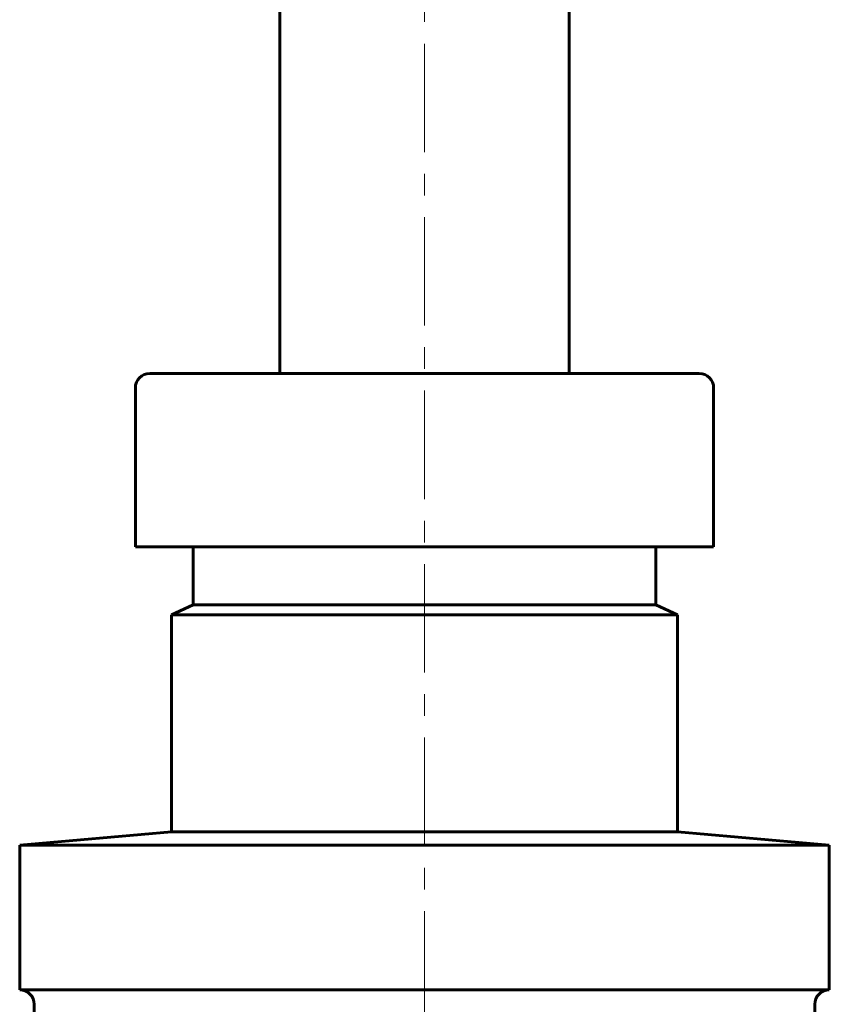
# Model space of a CAD drawing. Header units: millimetres. Extents: x 0 to 420, y 0 to 297.
# Tile 3 of 7: x 86 to 142, y 161 to 229. Entities that reach past the tile are written whole.
import ezdxf

# ---------------------------------------------------------------- set-up
doc = ezdxf.new("R2010")
doc.units = ezdxf.units.MM
doc.linetypes.add('K5LT_AXLED', pattern=[12, 7.5, -1.5, 1.5, -1.5])
doc.linetypes.add('K5LT_BASIC', pattern=[0])
doc.layers.add('Системный слой (1)', color=7, linetype='Continuous', true_color=0x6c6c6c)

# ---------------------------------------------------------------- blocks, each defined once
blk = doc.blocks.new('U1')
at = {"layer": 'Системный слой (1)', "color": 150, "linetype": 'K5LT_BASIC', "lineweight": 60, "true_color": 0x0080ff}
for p, q in [((93.86, 192.42), (113.86, 192.42)), ((113.86, 192.42), (133.86, 192.42))]:
    blk.add_line(p, q, dxfattribs=at)
blk = doc.blocks.new('U11')
at = {"layer": 'Системный слой (1)', "color": 150, "linetype": 'K5LT_BASIC', "lineweight": 60, "true_color": 0x0080ff}
for p, q in [((96.36, 187.733), (113.86, 187.733)), ((113.86, 187.733), (131.36, 187.733))]:
    blk.add_line(p, q, dxfattribs=at)
blk = doc.blocks.new('U33')
at = {"layer": 'Системный слой (1)', "color": 150, "linetype": 'K5LT_BASIC', "lineweight": 60, "true_color": 0x0080ff}
for p, q in [((97.86, 188.42), (113.86, 188.42)), ((113.86, 188.42), (129.86, 188.42))]:
    blk.add_line(p, q, dxfattribs=at)

msp = doc.modelspace()

# ---------------------------------------------------------------- linework, layer by layer
at = {"layer": 'Системный слой (1)', "color": 30, "linetype": 'K5LT_AXLED', "lineweight": 18, "true_color": 0xff8000}
msp.add_line((113.86, 263.233), (113.86, 145.733), dxfattribs=at)
at = {"layer": 'Системный слой (1)', "color": 150, "linetype": 'K5LT_BASIC', "lineweight": 60, "true_color": 0x0080ff}
for p, q in [((103.86, 204.42), (103.86, 234.733)), ((123.86, 204.42), (123.86, 234.733)), ((94.86, 204.42), (113.86, 204.42)), ((113.86, 204.42), (132.86, 204.42)), ((93.86, 192.42), (93.86, 203.42)), ((133.86, 192.42), (133.86, 203.42)), ((97.86, 188.42), (97.86, 192.42)), ((129.86, 188.42), (129.86, 192.42)), ((97.86, 188.42), (96.36, 187.733)), ((129.86, 188.42), (131.36, 187.733)), ((96.36, 172.702), (96.36, 187.733)), ((131.36, 172.702), (131.36, 187.733)), ((96.36, 172.702), (85.86, 171.783)), ((96.36, 172.702), (113.86, 172.702)), ((113.86, 172.702), (131.36, 172.702)), ((131.36, 172.702), (141.86, 171.783)), ((85.86, 171.783), (141.86, 171.783)), ((85.86, 161.783), (85.86, 171.783)), ((141.86, 161.783), (141.86, 171.783)), ((85.86, 161.783), (113.86, 161.783)), ((113.86, 161.783), (141.86, 161.783)), ((86.86, 132.144), (86.86, 160.783)), ((140.86, 132.144), (140.86, 160.783))]:
    msp.add_line(p, q, dxfattribs=at)
for centre, start, end in [((94.86, 203.42), 90, 180), ((132.86, 203.42), 0, 90), ((85.86, 160.783), 0, 90), ((141.86, 160.783), 90, 180)]:
    msp.add_arc(centre, 1, start, end, dxfattribs=at)

# ---------------------------------------------------------------- block references
at = {"layer": 'Системный слой (1)'}
for name in ['U1', 'U33', 'U11']:
    msp.add_blockref(name, (0, 0), dxfattribs=at)

doc.saveas('drawing.dxf')
